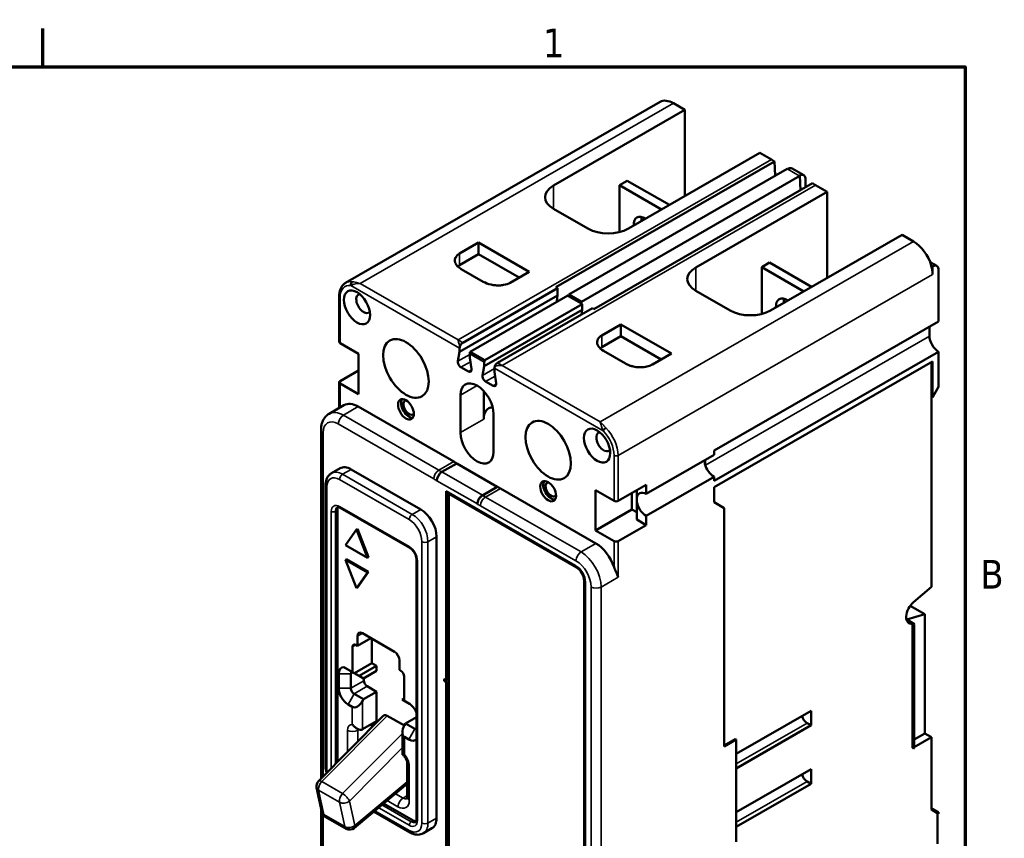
# Model space of a CAD drawing. Header units: inches. Extents: x 0.1 to 16.9, y 0.4 to 10.6.
# Tile 24 of 24: x 12.7 to 16.8, y 7.1 to 10.6. Entities that reach past the tile are written whole.
import ezdxf

# ---------------------------------------------------------------- set-up
doc = ezdxf.new("R2010")
doc.units = ezdxf.units.IN
doc.header["$MEASUREMENT"] = 0
for name, color, linetype, lineweight in [('Border (ANSI)', 7, 'Continuous', 70), ('Visible (ANSI)', 7, 'Continuous', 50), ('Visible Narrow (ANSI)', 7, 'Continuous', 35)]:
    doc.layers.add(name, color=color, linetype=linetype, lineweight=lineweight)
doc.styles.add('Note Text (ANSI)', font='tahoma.ttf')

# ---------------------------------------------------------------- blocks, each defined once
blk = doc.blocks.new('Borders Default Border')
at = {"layer": 'Border (ANSI)'}
blk.add_line((12.75, 10.38), (12.75, 10.54), dxfattribs=at)
at = {"layer": 'Border (ANSI)', "flags": 128}
blk.add_lwpolyline([(0.38, 0.62), (0.38, 10.38), (16.62, 10.38), (16.62, 0.62), (0.38, 0.62)], dxfattribs=at)
at = {"layer": 'Border (ANSI)', "char_height": 0.12, "attachment_point": 7, "style": 'Note Text (ANSI)'}
for s, insert in [('1', (14.8479, 10.42)), ('B', (16.6834, 8.19))]:
    blk.add_mtext(s, dxfattribs=dict(at, insert=insert))

msp = doc.modelspace()

# ---------------------------------------------------------------- linework, layer by layer
at = {"layer": 'Visible (ANSI)'}
for p, q in [((15.3393, 10.2323), (14.0203, 9.4727)), ((15.4439, 10.1989), (15.3956, 10.2268)), ((14.8924, 9.8813), (15.4439, 10.1989)), ((15.4439, 10.1989), (15.4439, 9.8373)), ((15.7579, 10.0181), (15.2064, 9.7005)), ((15.8063, 9.9903), (15.7579, 10.0181)), ((14.9028, 9.4551), (15.8192, 9.9828)), ((15.8063, 9.9903), (15.8192, 9.9828)), ((15.8192, 9.9828), (15.8222, 9.923)), ((15.8727, 9.952), (14.9563, 9.4243)), ((15.0093, 9.3938), (15.9257, 9.9215)), ((15.8727, 9.952), (15.8748, 9.9508)), ((15.9422, 9.9246), (15.8934, 9.9527)), ((15.9236, 9.9227), (15.9257, 9.9215)), ((15.9257, 9.9215), (15.9287, 9.8622)), ((15.9787, 9.891), (15.0623, 9.3632)), ((15.1694, 9.8826), (15.2021, 9.9015)), ((15.346, 9.781), (15.1694, 9.8826)), ((15.1694, 9.8826), (15.1694, 9.686)), ((15.2021, 9.9015), (15.3787, 9.7998)), ((15.95, 9.8744), (15.95, 9.9075)), ((15.9787, 9.891), (15.9921, 9.8833)), ((15.9921, 9.8833), (16.0405, 9.8554)), ((16.0405, 9.8554), (15.4889, 9.5378)), ((16.0405, 9.8554), (16.0405, 9.4938)), ((15.0367, 9.7005), (14.8924, 9.7836)), ((15.8029, 9.357), (16.3544, 9.6746)), ((16.3544, 9.6746), (16.4028, 9.6468)), ((14.4987, 9.596), (14.5784, 9.6419)), ((14.5784, 9.6419), (14.7906, 9.5197)), ((14.5784, 9.6419), (14.5784, 9.5928)), ((14.5784, 9.5928), (14.4987, 9.5469)), ((14.748, 9.4952), (14.5784, 9.5928)), ((15.766, 9.5391), (15.7986, 9.5579)), ((15.9752, 9.4563), (15.7986, 9.5579)), ((16.4722, 9.5601), (16.5005, 9.5438)), ((16.4825, 9.542), (16.4771, 9.5451)), ((16.4825, 9.542), (16.4825, 9.5086)), ((14.598, 9.4777), (14.5055, 9.531)), ((14.7906, 9.5197), (14.7108, 9.4738)), ((15.766, 9.5391), (15.9425, 9.4374)), ((15.766, 9.3425), (15.766, 9.5391)), ((16.5078, 9.3113), (16.5076, 9.5321)), ((14.4987, 9.1834), (14.9098, 9.4202)), ((14.5119, 9.2219), (14.9098, 9.4511)), ((14.543, 9.1836), (14.9523, 9.4193)), ((14.9098, 9.4511), (14.9028, 9.4551)), ((14.9057, 9.398), (14.9098, 9.4202)), ((14.9098, 9.4202), (14.9098, 9.4511)), ((14.9559, 9.4172), (14.9523, 9.4193)), ((14.9563, 9.4243), (14.9559, 9.4172)), ((14.9563, 9.4243), (15.0093, 9.3938)), ((15.4889, 9.4401), (15.6332, 9.357)), ((13.9933, 9.416), (13.9933, 9.2247)), ((14.6041, 9.1484), (15.0133, 9.3841)), ((14.9045, 9.3918), (14.9057, 9.398)), ((14.906, 9.3926), (14.9057, 9.398)), ((15.0097, 9.3862), (14.9559, 9.4172)), ((15.0097, 9.3862), (15.0093, 9.3938)), ((15.0133, 9.3841), (15.0097, 9.3862)), ((15.0133, 9.3605), (15.0133, 9.3841)), ((14.6022, 9.1238), (15.0133, 9.3605)), ((15.0557, 9.367), (14.6578, 9.1379)), ((15.0096, 9.3404), (15.0115, 9.3505)), ((15.0115, 9.3505), (15.0133, 9.3605)), ((15.0119, 9.3418), (15.0115, 9.3505)), ((15.0623, 9.3632), (15.0557, 9.367)), ((15.175, 9.2984), (15.0952, 9.2524)), ((15.175, 9.2984), (15.175, 9.2493)), ((15.3871, 9.1762), (15.175, 9.2984)), ((16.5078, 9.3113), (15.5661, 8.769)), ((16.4697, 9.2499), (16.4696, 9.2891)), ((13.9968, 9.2198), (14.0744, 9.1751)), ((15.0952, 9.2034), (15.175, 9.2493)), ((15.175, 9.2493), (15.3445, 9.1517)), ((14.0744, 9.1751), (14.0744, 9.0064)), ((14.4914, 9.1444), (14.4987, 9.1834)), ((14.4987, 9.1834), (14.4987, 9.1991)), ((14.5411, 9.1747), (14.5411, 9.159)), ((14.6041, 9.1484), (14.543, 9.1836)), ((15.102, 9.1875), (15.1945, 9.1342)), ((15.3073, 9.1303), (15.3871, 9.1762)), ((15.5661, 8.6415), (16.5079, 9.1838)), ((16.508, 9.0367), (16.5079, 9.1838)), ((14.5411, 9.159), (14.5484, 9.1116)), ((14.6022, 9.1238), (14.6022, 9.1395)), ((15.5661, 8.615), (16.4825, 9.1427)), ((16.4783, 8.995), (16.4783, 9.1402)), ((16.4825, 9.1427), (16.4825, 8.9926)), ((13.9968, 9.0609), (14.0744, 9.1056)), ((14.5355, 9.1009), (14.5043, 9.1189)), ((14.595, 9.0848), (14.6022, 9.1238)), ((14.6446, 9.1151), (14.6446, 9.0994)), ((14.6446, 9.0994), (14.6519, 9.052)), ((13.9933, 9.056), (13.9933, 8.948)), ((14.0744, 9.0064), (13.9968, 9.0511)), ((14.639, 9.0413), (14.6077, 9.0593)), ((14.5997, 8.9007), (14.5997, 9.0189)), ((16.4825, 8.9926), (16.508, 9.0367)), ((14.5021, 8.8445), (14.5021, 9.0015)), ((16.4825, 8.9926), (16.4783, 8.995)), ((16.4783, 8.995), (16.4783, 8.1969)), ((14.0133, 8.9595), (13.9509, 8.9236)), ((14.0732, 8.9536), (14.4737, 8.723)), ((14.6412, 8.9213), (14.6412, 8.7643)), ((13.9171, 8.8563), (13.9171, 7.3929)), ((15.5661, 8.769), (15.5661, 8.7513)), ((14.4868, 8.7154), (14.4244, 8.6795)), ((14.4868, 8.7154), (14.6565, 8.6177)), ((15.5661, 8.7513), (15.281, 8.5871)), ((15.528, 8.7293), (15.528, 8.7139)), ((13.9972, 8.6949), (13.9611, 8.6741)), ((14.0439, 8.6903), (14.3358, 8.5222)), ((14.4032, 8.6428), (14.4032, 8.6412)), ((15.281, 8.4949), (15.5661, 8.6591)), ((15.5661, 8.6591), (15.5661, 8.6415)), ((13.9364, 7.4431), (13.9364, 8.6238)), ((14.4418, 7.8068), (14.4418, 8.599)), ((14.4418, 8.599), (14.9853, 8.286)), ((14.4461, 8.5965), (14.4461, 7.8092)), ((14.5941, 8.5818), (14.6565, 8.6177)), ((14.6565, 8.6165), (14.5941, 8.5806)), ((14.6565, 8.6177), (14.6565, 8.6165)), ((15.0702, 8.3795), (14.6697, 8.6101)), ((15.0689, 8.6024), (15.0689, 8.4337)), ((15.1465, 8.5577), (15.0689, 8.6024)), ((15.281, 8.6254), (15.1635, 8.5577)), ((15.2416, 8.6027), (15.2416, 8.5705)), ((15.281, 8.5871), (15.281, 8.6254)), ((15.5661, 8.5527), (15.5661, 8.615)), ((14.4537, 8.5882), (14.4529, 8.5877)), ((14.4529, 6.7355), (14.4529, 8.5877)), ((14.4529, 8.5877), (14.9887, 8.2791)), ((14.4537, 8.5882), (14.9896, 8.2796)), ((15.2216, 8.5912), (15.2216, 8.5217)), ((15.2416, 8.5571), (15.2416, 8.4794)), ((15.6086, 8.528), (15.5661, 8.5527)), ((13.9858, 7.462), (13.9858, 8.5189)), ((13.9976, 8.5287), (14.2895, 8.3606)), ((14.5729, 8.5435), (14.5729, 8.5451)), ((15.2216, 8.5217), (15.0689, 8.4337)), ((15.2416, 8.5102), (15.2216, 8.5217)), ((15.6086, 7.5269), (15.6086, 8.528)), ((15.281, 8.4567), (15.2416, 8.4794)), ((15.281, 8.4567), (15.281, 8.4949)), ((14.0193, 8.372), (14.0655, 8.438)), ((14.0698, 8.4405), (14.0655, 8.438)), ((14.0655, 8.438), (14.1118, 8.3188)), ((14.0698, 8.4405), (14.116, 8.3212)), ((15.0689, 8.4337), (15.1465, 8.389)), ((15.1635, 8.389), (15.281, 8.4567)), ((14.402, 8.4076), (14.402, 7.2269)), ((14.1118, 8.3188), (14.0193, 8.372)), ((14.0235, 8.3132), (14.0193, 8.3107)), ((14.0193, 8.3107), (14.1118, 8.2575)), ((14.0655, 8.1915), (14.0193, 8.3107)), ((14.0235, 8.3132), (14.116, 8.2599)), ((14.116, 8.3212), (14.1118, 8.3188)), ((14.3183, 8.3107), (14.3183, 7.2217)), ((14.1118, 8.2575), (14.0655, 8.1915)), ((14.116, 8.2599), (14.0698, 8.1939)), ((14.116, 8.2599), (14.1118, 8.2575)), ((15.021, 8.2233), (15.021, 6.4456)), ((15.0218, 8.2238), (15.0218, 6.4461)), ((14.0698, 8.1939), (14.0655, 8.1915)), ((15.0252, 8.2169), (15.0252, 6.4392)), ((16.4783, 8.1969), (16.403, 8.1333)), ((16.389, 8.1179), (16.4495, 8.0831)), ((16.3742, 8.0601), (16.4495, 8.0831)), ((16.3742, 8.0601), (16.4073, 8.041)), ((16.4495, 8.0831), (16.4495, 7.5825)), ((16.3985, 7.5217), (16.3985, 8.0424)), ((16.3985, 8.0424), (16.4028, 8.04)), ((16.4028, 8.04), (16.4028, 7.5192)), ((16.4053, 8.0399), (16.4073, 8.041)), ((16.4053, 7.5207), (16.4053, 8.0399)), ((14.0698, 7.95), (14.0698, 7.9901)), ((14.0698, 7.95), (14.1258, 7.9823)), ((14.091, 8.0024), (14.225, 7.9252)), ((14.1304, 7.8775), (14.1304, 7.9797)), ((14.0498, 7.8394), (14.0498, 7.9458)), ((14.0634, 7.9537), (14.0698, 7.95)), ((14.0498, 7.8394), (14.0135, 7.8603)), ((14.057, 7.8352), (14.1304, 7.8775)), ((14.077, 7.8237), (14.1504, 7.866)), ((14.1504, 7.866), (14.1304, 7.8775)), ((14.1504, 7.8449), (14.1504, 7.866)), ((14.2463, 7.8884), (14.2463, 7.8484)), ((14.2463, 7.8484), (14.2526, 7.8447)), ((13.9913, 7.8324), (13.9913, 7.7716)), ((14.0422, 7.7716), (14.0422, 7.8324)), ((14.0463, 7.8413), (14.0952, 7.8131)), ((14.057, 7.8352), (14.0498, 7.8394)), ((14.077, 7.8237), (14.057, 7.8352)), ((14.0952, 7.8131), (14.077, 7.8237)), ((14.0952, 7.8131), (14.1504, 7.8449)), ((14.0973, 7.8033), (14.0973, 7.8144)), ((14.2662, 7.8212), (14.2662, 7.7192)), ((14.4376, 7.8092), (14.4418, 7.8068)), ((14.4418, 7.8068), (14.4461, 7.8092)), ((14.1504, 7.7571), (14.1109, 7.7798)), ((14.4418, 7.797), (14.4376, 7.7994)), ((14.4418, 7.8018), (14.4461, 7.7994)), ((14.4418, 7.797), (14.4461, 7.7994)), ((14.4418, 6.7291), (14.4418, 7.797)), ((14.4461, 7.7994), (14.4461, 6.7315)), ((14.0952, 7.7253), (14.0558, 7.748)), ((14.091, 7.718), (14.0952, 7.7253)), ((14.0952, 7.7253), (14.1504, 7.7571)), ((14.1504, 7.6335), (14.1504, 7.7571)), ((14.2573, 7.7243), (14.2662, 7.7294)), ((14.2573, 7.7243), (14.2717, 7.7159)), ((14.2772, 7.7128), (14.2573, 7.7243)), ((14.0304, 7.7039), (14.0485, 7.6935)), ((14.2857, 7.708), (14.2662, 7.7192)), ((14.2662, 7.7192), (14.2772, 7.7128)), ((14.2717, 7.7159), (14.2885, 7.7063)), ((14.1782, 7.6558), (13.9066, 7.3822)), ((14.1949, 7.6563), (14.2667, 7.6149)), ((14.2717, 7.6237), (14.3183, 7.6505)), ((15.659, 7.4966), (15.973, 7.6774)), ((15.973, 7.6774), (15.973, 7.6161)), ((14.0696, 7.6015), (14.0698, 7.6014)), ((14.091, 7.5993), (14.1504, 7.6335)), ((14.1304, 7.6077), (14.1304, 7.622)), ((14.2717, 7.6237), (14.2675, 7.6163)), ((14.3112, 7.601), (14.2717, 7.6237)), ((15.973, 7.6161), (15.659, 7.4353)), ((15.973, 7.6161), (15.956, 7.6258)), ((14.2587, 7.5868), (14.2587, 7.4926)), ((14.2675, 7.5674), (14.2857, 7.5569)), ((16.4495, 7.5825), (16.4053, 7.5571)), ((16.4053, 7.5238), (16.4783, 7.5659)), ((16.4495, 7.5825), (16.4783, 7.5659)), ((16.4783, 7.5659), (16.4783, 7.2684)), ((15.6086, 7.5318), (15.6548, 7.5584)), ((15.659, 7.556), (15.6086, 7.5269)), ((15.659, 7.556), (15.6548, 7.5584)), ((15.659, 7.1267), (15.659, 7.556)), ((16.4028, 7.5192), (16.3985, 7.5217)), ((16.4028, 7.5192), (16.4053, 7.5207)), ((14.2587, 7.4926), (14.2589, 7.4925)), ((14.2786, 7.4582), (14.2786, 7.314)), ((15.659, 7.2513), (15.973, 7.4321)), ((15.973, 7.4321), (15.973, 7.3708)), ((13.8985, 7.3547), (13.9208, 7.2521)), ((14.2786, 7.3701), (14.0567, 7.1851)), ((14.2786, 7.3693), (14.278, 7.3696)), ((15.973, 7.3708), (15.659, 7.19)), ((15.973, 7.3708), (15.956, 7.3806)), ((14.304, 7.2162), (14.1798, 7.2877)), ((13.9171, 7.2689), (13.9171, 7.0904)), ((13.9351, 7.2325), (14.0225, 7.1822)), ((14.2907, 7.1668), (14.1393, 7.254)), ((16.4783, 7.2684), (16.4825, 7.2659)), ((16.4783, 7.2625), (16.4783, 7.2684)), ((16.4825, 7.26), (16.4783, 7.2625)), ((16.5038, 7.2477), (16.4783, 7.2625)), ((16.4825, 7.2659), (16.4825, 7.26)), ((16.4825, 7.2659), (16.508, 7.2512)), ((16.4825, 7.26), (16.508, 7.2453)), ((16.5038, 7.2477), (16.5037, 7.1191)), ((16.508, 7.2453), (16.5038, 7.2477)), ((16.508, 7.2512), (16.508, 7.2453)), ((14.3825, 7.1839), (14.3464, 7.1631))]:
    msp.add_line(p, q, dxfattribs=at)
for centre, start, end in [((13.9278, 7.3611), 135.2113, 192.2407), ((13.9501, 7.2585), 192.2407, 240.064), ((14.0375, 7.2082), 240.064, 309.8168)]:
    msp.add_arc(centre, 0.03, start, end, dxfattribs=at)
for centre, major_axis, ratio, start_param, end_param in [((15.3956, 10.1346), (-0.0563, 0.0978), 0.578093, 5.499721, 6.283185), ((14.9773, 9.8325), (-0.12, 0), 0.575862, 5.497787, 7.068583), ((14.9773, 9.7402), (0.12, 0), 0.575862, 2.356194, 2.411075), ((15.2755, 9.6911), (-0.0328, 0.0569), 0.578093, 5.41968, 7.14669), ((15.3082, 9.7099), (0.0328, -0.0569), 0.578093, 3.660897, 4.005098), ((15.1215, 9.7494), (0.12, 0), 0.575862, 3.926991, 5.497787), ((16.4028, 9.5546), (-0.0563, 0.0978), 0.578093, 4.299017, 5.499721), ((16.4028, 9.5546), (-0.0563, 0.0978), 0.578093, 3.928925, 4.299017), ((16.4826, 9.5126), (0.018, 0.0312), 0.578093, 5.668258, 7.067229), ((15.5738, 9.4889), (-0.12, 0), 0.575862, 5.497787, 7.068583), ((14.0512, 9.4666), (-0.0016, -0.0119), 0.745193, 3.663434, 5.23423), ((14.0959, 9.3861), (0.0219, -0.038), 0.578093, 2.917333, 6.507445), ((15.5738, 9.3967), (-0.12, 0), 0.575862, 5.497787, 5.552667), ((15.872, 9.3476), (-0.0328, 0.0569), 0.578093, 5.41968, 7.14669), ((15.9047, 9.3664), (-0.0328, 0.0569), 0.578093, 0.519304, 0.863505), ((15.718, 9.4059), (-0.12, 0), 0.575862, 0.785398, 2.356194), ((16.5078, 9.2671), (-0.027, 0.0468), 0.577583, 0.78302, 0.786888), ((14.0053, 9.2247), (-0.012, 0), 0.575862, 0, 0.785398), ((14.5119, 9.2067), (0.0093, 0.0161), 0.578093, 0.783464, 1.954823), ((16.5079, 9.2279), (0.027, -0.0468), 0.577583, 3.92848, 5.499277), ((14.5119, 9.2067), (0.0093, 0.0161), 0.578093, 1.954815, 2.354261), ((14.5543, 9.1823), (0.0093, 0.0161), 0.577904, 1.811738, 2.354426), ((14.5043, 9.1341), (-0.0093, 0.0161), 0.578093, 0.594964, 2.358128), ((14.6154, 9.1471), (0.0093, 0.0161), 0.578093, 1.811573, 2.354261), ((14.6578, 9.1227), (-0.0093, -0.0161), 0.578093, 3.925057, 5.094835), ((14.5355, 9.1161), (0.0093, -0.0161), 0.578093, 5.499721, 7.262175), ((14.6578, 9.1227), (-0.0093, -0.0161), 0.578093, 5.094827, 5.495853), ((14.0053, 9.056), (-0.012, 0), 0.575862, 5.497787, 7.068583), ((14.5717, 8.9614), (-0.0491, 0.0853), 0.578093, 3.928925, 7.070517), ((14.639, 9.0565), (0.0093, -0.0161), 0.578093, 5.500044, 7.262827), ((14.0732, 8.8555), (-0.0599, 0.104), 0.578093, 5.499721, 6.283185), ((14.2861, 8.9497), (-0.0234, 0.0406), 0.578093, 0.274889, 2.866704), ((14.2861, 8.9497), (0.0165, -0.0286), 0.578093, 2.866349, 6.558429), ((14.6692, 8.8606), (-0.0491, 0.0853), 0.578093, 5.977496, 7.070517), ((14.5717, 8.8044), (0.0491, -0.0853), 0.578093, 3.928925, 7.070517), ((15.1031, 8.8061), (-0.0219, 0.038), 0.578093, 6.058925, 9.649038), ((15.1091, 8.8574), (-0.00855, -0.00842), 0.335289, 4.051762, 5.622559), ((14.4737, 8.6249), (0.0599, -0.104), 0.578093, 2.213152, 2.358128), ((15.5661, 8.7052), (0.0281, -0.0489), 0.578093, 3.925057, 4.221699), ((14.0439, 8.6138), (-0.0467, 0.0811), 0.578093, 5.499721, 6.283185), ((14.4244, 8.655), (-0.015, -0.026), 0.578093, 3.925057, 5.495853), ((15.5661, 8.7052), (0.0281, -0.0489), 0.578093, 4.221699, 5.499721), ((14.8826, 8.6061), (0.0234, -0.0406), 0.578093, 3.416481, 6.008297), ((14.8826, 8.6061), (-0.0165, 0.0286), 0.578093, 6.007941, 9.700022), ((14.6697, 8.512), (-0.0599, 0.104), 0.578093, 5.499721, 5.655348), ((15.281, 8.541), (-0.0281, 0.0489), 0.578093, 5.499721, 6.924523), ((14.5941, 8.5573), (0.015, 0.026), 0.578093, 0.783464, 2.354261), ((15.155, 8.5626), (-0.012, 0), 0.575862, 0.785398, 2.356194), ((15.2127, 8.5017), (-0.0246, -0.0777), 0.202662, 2.425867, 2.717857), ((15.281, 8.541), (-0.0281, 0.0489), 0.578093, 0.933326, 2.358128), ((14.0121, 8.5037), (-0.0186, 0.0322), 0.578093, 0.280712, 0.787332), ((14.3358, 8.4457), (0.0467, -0.0811), 0.578093, 0.787332, 2.358128), ((15.155, 8.3939), (0.012, 0), 0.575862, 3.926991, 5.497787), ((15.0702, 8.2814), (-0.0599, 0.104), 0.578093, 4.379951, 5.499721), ((14.9853, 8.2399), (0.0281, -0.0489), 0.578093, 0.787332, 2.358128), ((14.9887, 8.2418), (0.0228, -0.0395), 0.578093, 0.787332, 2.358128), ((14.9896, 8.2423), (0.0228, -0.0395), 0.578093, 0.787332, 2.358128), ((16.4121, 8.0936), (-0.0281, -0.0489), 0.578093, 4.15469, 6.71928), ((16.4164, 8.0911), (-0.0281, -0.0489), 0.578093, 0.436095, 0.553831), ((14.091, 7.9779), (-0.015, 0.026), 0.578093, 5.499721, 7.070517), ((14.0634, 7.938), (-0.0096, 0.0166), 0.578093, 5.499721, 7.070516), ((14.225, 7.9007), (-0.015, 0.026), 0.578093, 3.928925, 5.499721), ((14.0303, 7.8099), (-0.0275, 0.0478), 0.578093, 5.945568, 7.070499), ((14.0558, 7.8246), (-0.0096, 0.0166), 0.578093, 6.268193, 7.070464), ((14.2526, 7.829), (0.0096, -0.0166), 0.578093, 0.787332, 2.358128), ((14.4376, 7.8043), (-0.00299, 0.0052), 0.578093, 5.499721, 8.641314), ((14.4418, 7.8067), (0.00299, -0.0052), 0.578093, 3.925065, 5.499721), ((14.0302, 7.749), (0.0275, -0.0477), 0.578093, 3.925066, 5.503596), ((14.0557, 7.7637), (-0.0095, 0.0165), 0.578093, 0.781601, 2.363883), ((14.1108, 7.7955), (-0.0095, 0.0165), 0.578093, 0.781601, 2.363883), ((14.0698, 7.7302), (-0.0212, -0.0367), 0.576978, 0.000967, 1.571763), ((14.2857, 7.6628), (-0.0275, 0.0478), 0.578093, 4.513641, 5.49973), ((14.1949, 7.6301), (0.014, -0.0277), 0.575501, 2.423115, 3.331818), ((15.956, 7.6504), (0.015, -0.026), 0.578093, 4.190961, 5.499721), ((14.0698, 7.636), (0.0212, -0.0367), 0.576978, 5.48682, 6.282218), ((14.2887, 7.6041), (-0.0212, -0.0367), 0.576978, 4.713356, 6.284152), ((14.3112, 7.6167), (0.0096, -0.0166), 0.578093, 5.499721, 6.049355), ((14.2857, 7.602), (0.0275, -0.0478), 0.578093, 5.499721, 6.485802), ((14.2887, 7.5099), (-0.03, -0.0173), 0.001672, 6.272218, 6.282218), ((15.956, 7.4051), (0.015, -0.026), 0.578093, 4.190961, 5.499721), ((14.304, 7.2467), (0.0186, -0.0322), 0.578093, 5.499721, 6.002474), ((14.3358, 7.265), (0.0467, -0.0811), 0.578093, 0, 0.787332)]:
    msp.add_ellipse(centre, major_axis=major_axis, ratio=ratio, start_param=start_param, end_param=end_param, dxfattribs=at)
for centre, major_axis in [((14.0681, 9.3701), (-0.0389, 0.0676)), ((14.2734, 9.114), (-0.0674, 0.117)), ((14.2734, 8.9423), (-0.0234, 0.0406)), ((14.8699, 8.7705), (-0.0674, 0.117)), ((15.0753, 8.7901), (-0.0389, 0.0676)), ((14.8699, 8.5988), (-0.0234, 0.0406))]:
    msp.add_ellipse(centre, major_axis=major_axis, ratio=0.578093, dxfattribs=at)
for points, knots in [([(15.8748, 9.9508), (15.8803, 9.9541), (15.8872, 9.9554), (15.8925, 9.9532), (15.8934, 9.9527)], [0, 0, 0, 0, 0.4010672, 0.5003234, 0.5003234, 0.5003234, 0.5003234]), ([(15.95, 9.9075), (15.95, 9.9107), (15.9491, 9.9165), (15.9453, 9.923), (15.9374, 9.9276), (15.9291, 9.926), (15.9236, 9.9227)], [0, 0, 0, 0, 0.199341, 0.398933, 0.598933, 1, 1, 1, 1]), ([(14.5055, 9.531), (14.5028, 9.5325), (14.5004, 9.5341), (14.4952, 9.5378), (14.4926, 9.54), (14.4881, 9.5446), (14.4861, 9.5469), (14.4844, 9.5495), (14.4843, 9.5496), (14.4827, 9.552), (14.4815, 9.5544), (14.4801, 9.5579), (14.4798, 9.559), (14.4791, 9.5615), (14.4789, 9.5629), (14.4785, 9.5663), (14.4785, 9.5682), (14.4788, 9.5707), (14.4789, 9.5712), (14.4794, 9.5741), (14.4802, 9.5765), (14.4816, 9.5793), (14.4818, 9.5797), (14.4831, 9.5819), (14.4843, 9.5838), (14.4876, 9.5877), (14.4898, 9.5897), (14.4942, 9.5932), (14.4964, 9.5946), (14.4987, 9.596)], [0, 0, 0, 0, 0.0889493, 0.0889493, 0.1985744, 0.1985744, 0.3071257, 0.3071257, 0.3129081, 0.3129081, 0.4141197, 0.4141197, 0.4612228, 0.4612228, 0.5192297, 0.5192297, 0.6017956, 0.6017956, 0.6223075, 0.6223075, 0.7234101, 0.7234101, 0.7405454, 0.7405454, 0.8228288, 0.8228288, 0.9210894, 0.9210894, 1, 1, 1, 1]), ([(14.4987, 9.5469), (14.4964, 9.5456), (14.4942, 9.5441), (14.4918, 9.5423), (14.4914, 9.542), (14.4911, 9.5416)], [-1, -1, -1, -1, -0.9210894, -0.9210894, -0.90494739, -0.90494739, -0.90494739, -0.90494739]), ([(14.0203, 9.4727), (14.0167, 9.4707), (14.0134, 9.4681), (14.0075, 9.4622), (14.0049, 9.4588), (14.0006, 9.4515), (13.9988, 9.4475), (13.996, 9.4392), (13.995, 9.4348), (13.9936, 9.4256), (13.9933, 9.4209), (13.9933, 9.416)], [2.3542608, 2.3542608, 2.3542608, 2.3542608, 2.5117272, 2.5117272, 2.6691935, 2.6691935, 2.8266599, 2.8266599, 2.9841263, 2.9841263, 3.1415927, 3.1415927, 3.1415927, 3.1415927]), ([(14.7108, 9.4738), (14.7032, 9.4694), (14.6884, 9.4643), (14.6661, 9.4619), (14.6481, 9.4624), (14.6237, 9.4661), (14.6072, 9.4724), (14.598, 9.4777)], [0, 0, 0, 0, 0.259457, 0.398204, 0.538778, 0.687098, 1, 1, 1, 1]), ([(15.0952, 9.2524), (15.0875, 9.248), (15.0788, 9.2395), (15.0746, 9.2267), (15.0754, 9.2164), (15.0819, 9.2023), (15.0927, 9.1928), (15.102, 9.1875)], [0, 0, 0, 0, 0.259457, 0.398204, 0.538778, 0.687098, 1, 1, 1, 1]), ([(15.1945, 9.1342), (15.1971, 9.1327), (15.1999, 9.1313), (15.2064, 9.1283), (15.2102, 9.1268), (15.2181, 9.1242), (15.2222, 9.1231), (15.2267, 9.122), (15.2269, 9.122), (15.2311, 9.1211), (15.2351, 9.1204), (15.2412, 9.1196), (15.2431, 9.1194), (15.2475, 9.119), (15.2499, 9.1189), (15.2558, 9.1187), (15.2592, 9.1187), (15.2635, 9.1188), (15.2644, 9.1189), (15.2694, 9.1192), (15.2736, 9.1197), (15.2784, 9.1204), (15.279, 9.1206), (15.283, 9.1213), (15.2862, 9.122), (15.293, 9.1239), (15.2965, 9.1252), (15.3025, 9.1277), (15.305, 9.1289), (15.3073, 9.1303)], [0, 0, 0, 0, 0.0889493, 0.0889493, 0.1985744, 0.1985744, 0.3071257, 0.3071257, 0.3129081, 0.3129081, 0.4141197, 0.4141197, 0.4612228, 0.4612228, 0.5192297, 0.5192297, 0.6017956, 0.6017956, 0.6223075, 0.6223075, 0.7234101, 0.7234101, 0.7405454, 0.7405454, 0.8228288, 0.8228288, 0.9210894, 0.9210894, 1, 1, 1, 1]), ([(14.6077, 9.0593), (14.6047, 9.0611), (14.6001, 9.0657), (14.5952, 9.0755), (14.5943, 9.0816), (14.595, 9.0848)], [0, 0, 0, 0, 0.03654216, 0.05508548, 0.09217213, 0.09217213, 0.09217213, 0.09217213]), ([(13.9171, 8.8563), (13.9171, 8.8615), (13.9175, 8.8667), (13.919, 8.8769), (13.9202, 8.8819), (13.9235, 8.8917), (13.9256, 8.8965), (13.931, 8.9056), (13.9342, 8.9099), (13.9418, 8.9175), (13.9462, 8.9209), (13.9509, 8.9236)], [3.1415927, 3.1415927, 3.1415927, 3.1415927, 3.299059, 3.299059, 3.4565254, 3.4565254, 3.6139918, 3.6139918, 3.7714582, 3.7714582, 3.9289245, 3.9289245, 3.9289245, 3.9289245]), ([(13.9364, 8.6238), (13.9364, 8.6279), (13.9366, 8.6319), (13.9378, 8.6397), (13.9387, 8.6435), (13.9412, 8.6508), (13.9428, 8.6544), (13.9467, 8.6611), (13.9491, 8.6642), (13.9546, 8.6697), (13.9577, 8.6722), (13.9611, 8.6741)], [3.1415927, 3.1415927, 3.1415927, 3.1415927, 3.299059, 3.299059, 3.4565254, 3.4565254, 3.6139918, 3.6139918, 3.7714582, 3.7714582, 3.9289245, 3.9289245, 3.9289245, 3.9289245]), ([(14.5941, 8.5806), (14.5915, 8.5791), (14.5885, 8.5766), (14.5837, 8.5715), (14.581, 8.568), (14.5773, 8.5615), (14.5756, 8.5575), (14.5736, 8.5506), (14.5729, 8.5466), (14.5729, 8.5435)], [-0.7615038, -0.7615038, -0.7615038, -0.7615038, -0.7147047, -0.7147047, -0.6676131, -0.6676131, -0.620047, -0.620047, -0.5718091, -0.5718091, -0.5718091, -0.5718091]), ([(13.985, 8.5311), (13.9854, 8.5313), (13.9857, 8.5314), (13.9867, 8.5317), (13.9872, 8.5318), (13.9887, 8.5318), (13.9895, 8.5317), (13.9915, 8.5313), (13.9926, 8.531), (13.9949, 8.5301), (13.9962, 8.5294), (13.9976, 8.5287)], [3.9289245, 3.9289245, 3.9289245, 3.9289245, 4.0856174, 4.0856174, 4.2423103, 4.2423103, 4.3990032, 4.3990032, 4.5556961, 4.5556961, 4.712389, 4.712389, 4.712389, 4.712389]), ([(14.2895, 8.3606), (14.2918, 8.3592), (14.2943, 8.3574), (14.2993, 8.353), (14.3018, 8.3503), (14.3065, 8.3442), (14.3088, 8.3408), (14.3126, 8.3337), (14.3142, 8.33), (14.3166, 8.3228), (14.3175, 8.3193), (14.3181, 8.3141), (14.3183, 8.3124), (14.3183, 8.3107)], [4.712389, 4.712389, 4.712389, 4.712389, 4.981536, 4.981536, 5.260074, 5.260074, 5.545827, 5.545827, 5.833526, 5.833526, 6.11739, 6.11739, 6.283185, 6.283185, 6.283185, 6.283185]), ([(15.1465, 8.2802), (15.149, 8.2729), (15.1524, 8.2651), (15.1582, 8.2516), (15.1615, 8.2437), (15.1635, 8.2374)], [-0.2215183, -0.2215183, -0.2215183, -0.2215183, -0.1206592, -0.1206592, 0, 0, 0, 0]), ([(14.0485, 7.6199), (14.0486, 7.6199), (14.0486, 7.6199), (14.0513, 7.6164), (14.0543, 7.6132), (14.0614, 7.6069), (14.0654, 7.604), (14.0695, 7.6016)], [-0.5396831, -0.5396831, -0.5396831, -0.5396831, -0.5390546, -0.5390546, -0.4775026, -0.4775026, -0.4076576, -0.4076576, -0.4076576, -0.4076576]), ([(14.0679, 7.6023), (14.0679, 7.6023), (14.068, 7.6023), (14.0685, 7.6021), (14.069, 7.6018), (14.0696, 7.6015)], [4.449672, 4.449672, 4.449672, 4.449672, 4.5556961, 4.5556961, 4.712389, 4.712389, 4.712389, 4.712389]), ([(14.2587, 7.4926), (14.2587, 7.4926), (14.2596, 7.4928), (14.2627, 7.4932), (14.2648, 7.4935), (14.2674, 7.4939), (14.2674, 7.4939), (14.2675, 7.4939)], [-0.1196901, -0.1196901, -0.1196901, -0.1196901, -0.0560681, -0.0560681, 0, 0, 0.0005724, 0.0005724, 0.0005724, 0.0005724]), ([(14.2589, 7.4925), (14.2596, 7.4921), (14.2605, 7.4914), (14.2627, 7.4897), (14.2639, 7.4886), (14.2665, 7.4859), (14.2679, 7.4843), (14.2706, 7.4806), (14.2719, 7.4786), (14.2742, 7.4743), (14.2753, 7.4721), (14.2769, 7.4679), (14.2775, 7.4659), (14.2783, 7.4623), (14.2785, 7.4608), (14.2786, 7.4591), (14.2786, 7.4586), (14.2786, 7.4582)], [4.712389, 4.712389, 4.712389, 4.712389, 4.896157, 4.896157, 5.094729, 5.094729, 5.309953, 5.309953, 5.537243, 5.537243, 5.76791, 5.76791, 5.991738, 5.991738, 6.200075, 6.200075, 6.283185, 6.283185, 6.283185, 6.283185]), ([(13.9401, 7.4159), (13.9399, 7.4167), (13.9397, 7.4175), (13.9375, 7.4266), (13.9364, 7.435), (13.9364, 7.4431)], [2.7985456, 2.7985456, 2.7985456, 2.7985456, 2.8274334, 2.8274334, 3.1415927, 3.1415927, 3.1415927, 3.1415927]), ([(14.2786, 7.314), (14.2786, 7.3125), (14.2785, 7.3112), (14.2782, 7.3091), (14.278, 7.3084), (14.2777, 7.3075), (14.2776, 7.3073), (14.2776, 7.3073)], [0, 0, 0, 0, 0.1574664, 0.1574664, 0.3149327, 0.3149327, 0.4542849, 0.4542849, 0.4542849, 0.4542849]), ([(14.3183, 7.2217), (14.3183, 7.2202), (14.3181, 7.2187), (14.3178, 7.2162), (14.3175, 7.215), (14.3169, 7.2131), (14.3165, 7.2124), (14.3158, 7.2111), (14.3154, 7.2107), (14.3147, 7.21), (14.3144, 7.2097), (14.314, 7.2095)], [0, 0, 0, 0, 0.1574664, 0.1574664, 0.3149328, 0.3149328, 0.4723991, 0.4723991, 0.6298655, 0.6298655, 0.7873319, 0.7873319, 0.7873319, 0.7873319]), ([(14.3464, 7.1631), (14.343, 7.1612), (14.3394, 7.1597), (14.3319, 7.1577), (14.328, 7.1572), (14.3203, 7.1571), (14.3164, 7.1575), (14.3088, 7.159), (14.3051, 7.1602), (14.2978, 7.163), (14.2942, 7.1648), (14.2907, 7.1668)], [0.7873319, 0.7873319, 0.7873319, 0.7873319, 0.9440248, 0.9440248, 1.1007177, 1.1007177, 1.2574105, 1.2574105, 1.4141034, 1.4141034, 1.5707963, 1.5707963, 1.5707963, 1.5707963])]:
    msp.add_open_spline(points, degree=3, knots=knots, dxfattribs=at)
for points, degree in [([(15.0061, 9.3155), (15.0061, 9.3155), (15.0061, 9.3155), (15.0061, 9.3155)], 3), ([(15.0876, 9.1981), (15.0898, 9.2), (15.0924, 9.2018), (15.0952, 9.2034)], 3), ([(14.0135, 7.8603), (14.0335, 7.8487), (14.0463, 7.8413)], 2)]:
    msp.add_open_spline(points, degree=degree, dxfattribs=at)
at = {"layer": 'Visible Narrow (ANSI)'}
for p, q in [((15.3956, 10.2268), (14.0812, 9.4699)), ((14.4919, 9.2334), (15.8063, 9.9903)), ((15.8748, 9.9508), (15.8992, 9.9368)), ((15.8992, 9.9368), (15.9236, 9.9227)), ((14.6777, 9.1264), (15.9921, 9.8833)), ((14.8924, 9.7891), (14.8924, 9.8813)), ((16.4028, 9.6468), (15.0884, 8.8899)), ((14.4987, 9.596), (14.4987, 9.5469)), ((15.1635, 8.749), (16.4825, 9.5086)), ((15.4889, 9.5378), (15.4889, 9.4456)), ((14.0427, 9.4617), (14.4987, 9.1991)), ((14.0812, 9.4699), (14.4919, 9.2334)), ((13.9968, 9.2198), (13.9968, 9.4111)), ((15.0952, 9.2524), (15.0952, 9.2034)), ((16.4696, 9.2891), (15.5661, 8.7688)), ((14.4919, 9.2334), (14.5119, 9.2219)), ((16.4697, 9.2499), (15.5294, 8.7084)), ((14.4914, 9.1444), (14.5411, 9.173)), ((14.5411, 9.1747), (14.6022, 9.1395)), ((14.5043, 9.1189), (14.5438, 9.1416)), ((14.6578, 9.1379), (14.6777, 9.1264)), ((14.5355, 9.1009), (14.5486, 9.1085)), ((14.595, 9.0848), (14.6446, 9.1134)), ((15.1006, 8.8525), (14.6446, 9.1151)), ((15.0884, 8.8899), (14.6777, 9.1264)), ((13.9968, 8.95), (13.9968, 9.0511)), ((14.6077, 9.0593), (14.6473, 9.0821)), ((14.639, 9.0413), (14.6522, 9.0489)), ((14.5021, 9.0015), (14.5719, 9.0417)), ((14.0108, 8.9177), (14.0732, 8.9536)), ((13.9896, 8.881), (14.3901, 8.6504)), ((14.4113, 8.6871), (14.0108, 8.9177)), ((14.5021, 8.8445), (14.5997, 8.9007)), ((13.9259, 7.4017), (13.9259, 8.8441)), ((14.4737, 8.723), (14.4113, 8.6871)), ((15.1465, 8.5577), (15.1465, 8.749)), ((15.1635, 8.749), (15.1635, 8.5577)), ((14.0439, 8.6903), (14.0078, 8.6695)), ((14.4244, 8.6795), (14.5941, 8.5818)), ((13.9951, 8.6475), (14.287, 8.4794)), ((14.2997, 8.5014), (14.0078, 8.6695)), ((14.4032, 8.6428), (14.5729, 8.5451)), ((13.9416, 7.4358), (13.9416, 8.6165)), ((14.6697, 8.6101), (14.6073, 8.5742)), ((14.6073, 8.5742), (15.0078, 8.3436)), ((13.9603, 8.514), (13.9603, 7.4363)), ((13.9773, 8.514), (13.9858, 8.5189)), ((13.9773, 7.4534), (13.9773, 8.514)), ((14.287, 8.3661), (13.9951, 8.5342)), ((14.3358, 8.5222), (14.2997, 8.5014)), ((14.9866, 8.3068), (14.5861, 8.5375)), ((14.3404, 8.3868), (14.3404, 7.2061)), ((14.402, 8.4076), (14.3659, 8.3868)), ((14.3659, 7.2061), (14.3659, 8.3868)), ((15.1465, 8.2802), (15.1465, 8.389)), ((15.1635, 8.389), (15.1635, 8.2374)), ((15.0078, 8.3436), (15.0702, 8.3795)), ((14.3218, 7.2169), (14.3218, 8.3058)), ((14.9896, 8.2796), (14.9887, 8.2791)), ((15.0218, 8.2238), (15.021, 8.2233)), ((15.1635, 8.2374), (15.0927, 8.1966)), ((15.0502, 6.4307), (15.0502, 8.1966)), ((15.0927, 8.1966), (15.0927, 6.4307)), ((16.3733, 8.0606), (16.3742, 8.0601)), ((14.0698, 7.9901), (14.0911, 8.0023)), ((14.0498, 7.9458), (14.0634, 7.9537)), ((14.0422, 7.8324), (13.9913, 7.8324)), ((14.0422, 7.8324), (14.052, 7.838)), ((14.0422, 7.7716), (14.0973, 7.8033)), ((14.0558, 7.748), (14.1109, 7.7798)), ((14.4376, 7.7994), (14.4418, 7.8018)), ((14.0558, 7.748), (14.0304, 7.7039)), ((14.0485, 7.6935), (14.0485, 7.6199)), ((14.091, 7.5993), (14.091, 7.718)), ((14.286, 7.7078), (14.2857, 7.708)), ((13.9204, 7.3798), (14.1949, 7.6563)), ((14.3112, 7.601), (14.2857, 7.5569)), ((14.3112, 7.601), (14.3183, 7.6051)), ((15.659, 7.4548), (15.956, 7.6258)), ((14.2587, 7.5821), (14.0078, 7.3294)), ((14.0286, 7.5951), (14.0286, 7.5051)), ((14.071, 7.5951), (14.0767, 7.5983)), ((14.071, 7.5479), (14.071, 7.5951)), ((14.2675, 7.4939), (14.2675, 7.5674)), ((14.0365, 7.2985), (14.2587, 7.5224)), ((14.2874, 7.3018), (14.2874, 7.446)), ((14.0078, 7.3294), (13.9204, 7.3798)), ((14.2786, 7.3793), (14.0587, 7.196)), ((15.659, 7.2095), (15.956, 7.3806)), ((13.9071, 7.3438), (13.9945, 7.2935)), ((13.9294, 7.2412), (13.9071, 7.3438)), ((14.2611, 7.311), (14.2295, 7.3292)), ((14.2611, 7.311), (14.2786, 7.3211)), ((13.9945, 7.2935), (14.0168, 7.1909)), ((14.0587, 7.196), (14.0365, 7.2985)), ((14.159, 7.2704), (14.287, 7.1967)), ((14.2955, 7.2114), (14.1729, 7.282)), ((14.1948, 7.3002), (14.2399, 7.2742)), ((13.9259, 7.0782), (13.9259, 7.2407)), ((14.0168, 7.1909), (13.9294, 7.2412)), ((14.287, 7.1751), (14.1436, 7.2576)), ((14.2955, 7.2114), (14.304, 7.2162)), ((14.402, 7.2269), (14.3659, 7.2061))]:
    msp.add_line(p, q, dxfattribs=at)
for centre, major_axis, ratio, start_param, end_param in [((14.0681, 9.3701), (-0.0503, 0.0874), 0.578093, 5.863603, 7.070517), ((14.0765, 9.375), (-0.0563, 0.0978), 0.578093, 5.863603, 6.283185), ((14.0053, 9.416), (-0.012, 0), 0.575862, 0, 0.785398), ((14.0108, 8.8196), (-0.0599, 0.104), 0.578093, 5.499721, 6.283185), ((13.9896, 8.8074), (-0.0449, 0.078), 0.578093, 5.499721, 7.070517), ((14.0108, 8.8932), (-0.015, -0.026), 0.578093, 3.925057, 5.495853), ((13.9471, 8.8563), (-0.03, 0), 0.575862, 0, 0.785398), ((15.0753, 8.7901), (-0.0503, 0.0874), 0.578093, 3.928925, 5.135838), ((15.0837, 8.795), (0.0563, -0.0978), 0.578093, 0.787332, 1.994246), ((15.155, 8.7539), (-0.012, 0), 0.575862, 0.785398, 2.356194), ((14.0078, 8.593), (-0.0467, 0.0811), 0.578093, 5.499721, 6.283185), ((14.4113, 8.6626), (-0.015, -0.026), 0.578093, 3.925057, 5.495853), ((14.4113, 8.589), (-0.0599, 0.104), 0.578093, 5.354555, 5.499721), ((13.9951, 8.5857), (-0.0377, 0.0655), 0.578093, 5.499721, 7.070517), ((14.0078, 8.6548), (0.009, 0.0156), 0.578093, 0.783464, 2.354261), ((14.3901, 8.5768), (0.0449, -0.078), 0.578093, 2.149961, 2.358128), ((13.9544, 8.6238), (-0.018, 0), 0.575862, 0, 0.785398), ((14.6073, 8.5497), (-0.015, -0.026), 0.578093, 3.925057, 5.495853), ((14.6073, 8.4761), (0.0599, -0.104), 0.578093, 2.358128, 2.513756), ((13.9951, 8.4939), (-0.0246, 0.0426), 0.578093, 5.499721, 7.070517), ((13.9688, 8.5189), (-0.012, 0), 0.575862, 0.785398, 2.356194), ((14.0036, 8.4988), (-0.0186, 0.0322), 0.578093, 0, 0.787332), ((14.0036, 8.5391), (-0.006, -0.0104), 0.578093, 5.495853, 6.283185), ((14.5861, 8.4639), (-0.0449, 0.078), 0.578093, 5.499721, 5.707888), ((14.2997, 8.4867), (0.009, 0.0156), 0.578093, 0.783464, 2.354261), ((14.287, 8.4176), (0.0377, -0.0655), 0.578093, 0.787332, 2.358128), ((14.2997, 8.4249), (-0.0467, 0.0811), 0.578093, 3.928925, 5.499721), ((14.3532, 8.3941), (0.018, 0), 0.575862, 3.926991, 5.497787), ((14.2955, 8.371), (-0.006, -0.0104), 0.578093, 5.495853, 6.283185), ((14.287, 8.3259), (-0.0246, 0.0426), 0.578093, 3.928925, 5.499721), ((14.3303, 8.3107), (-0.012, 0), 0.575862, 0, 0.785398), ((15.0078, 8.3191), (-0.015, -0.026), 0.578093, 3.925057, 5.495853), ((14.9866, 8.2333), (-0.0449, 0.078), 0.578093, 3.928925, 5.499721), ((15.0078, 8.2455), (0.0599, -0.104), 0.578093, 0.787332, 2.358128), ((15.0714, 8.2088), (-0.03, 0), 0.575862, 0.785398, 2.356194), ((13.9778, -7.9154), (-19.2247, 0.0001), 0.815984, 4.709044, 4.711693), ((14.0634, 7.575), (-0.0246, 0.0426), 0.578093, 5.940705, 7.070517), ((14.0846, 7.6275), (-0.015, -0.026), 0.578093, 6.271251, 6.283185), ((14.0846, 7.5872), (-0.0096, 0.0166), 0.578093, 0.416205, 0.787332), ((14.0498, 7.6073), (-0.03, 0), 0.575862, 0.785398, 2.356194), ((14.2738, 7.5185), (-0.015, -0.026), 0.578093, 6.271251, 6.283185), ((14.2526, 7.4661), (-0.0246, 0.0426), 0.578093, 3.928925, 5.058737), ((13.9544, 7.4431), (-0.018, 0), 0.575862, 0, 0.785398), ((13.9951, 7.405), (-0.0377, 0.0655), 0.578093, 0.787332, 1.041249), ((14.3086, 7.4582), (-0.03, 0), 0.575862, 0, 0.785398), ((13.9278, 7.3611), (-0.0293, -0.0064), 0.687871, 0, 0.649386), ((13.9278, 7.3611), (0.015, 0.026), 0.578093, 1.140695, 2.57365), ((13.9278, 7.3611), (-0.0213, 0.0211), 0.34023, 5.374482, 6.283185), ((14.0152, 7.3107), (-0.015, -0.026), 0.578093, 4.282288, 5.715243), ((14.0152, 7.3107), (-0.0213, 0.0211), 0.34023, 3.803685, 5.374482), ((14.3086, 7.314), (-0.03, 0), 0.575862, 0, 0.785398), ((14.0152, 7.3107), (0.0293, 0.0064), 0.687871, 3.790979, 5.361775), ((14.2611, 7.2864), (-0.015, -0.026), 0.578093, 3.925057, 5.495853), ((14.2399, 7.3292), (0.0335, -0.0582), 0.578093, 5.499721, 7.070517), ((14.2611, 7.3414), (0.0186, -0.0322), 0.578093, 5.499721, 6.196289), ((13.9501, 7.2585), (-0.0293, -0.0064), 0.687871, 0, 0.649386), ((13.9501, 7.2585), (-0.015, -0.026), 0.578093, 5.715243, 6.283185), ((14.0375, 7.2082), (-0.0293, -0.0064), 0.687871, 0.649386, 2.220183), ((14.0375, 7.2082), (-0.015, -0.026), 0.578093, 5.715243, 6.283185), ((14.0375, 7.2082), (0.0192, -0.023), 0.43891, 0, 0.6989), ((14.287, 7.2369), (0.0246, -0.0426), 0.578093, 5.499721, 7.070517), ((14.2955, 7.2015), (-0.006, -0.0104), 0.578093, 3.925057, 5.495853), ((14.287, 7.2369), (0.0377, -0.0655), 0.578093, 5.499721, 7.070517), ((14.2955, 7.2418), (0.0186, -0.0322), 0.578093, 5.499721, 6.283185), ((14.3303, 7.2217), (-0.012, 0), 0.575862, 0, 0.785398), ((14.3532, 7.2134), (-0.018, 0), 0.575862, 0.785398, 2.356194), ((14.2997, 7.2442), (0.0467, -0.0811), 0.578093, 0, 0.787332), ((14.2997, 7.1824), (-0.009, -0.0156), 0.578093, 5.495853, 6.283185)]:
    msp.add_ellipse(centre, major_axis=major_axis, ratio=ratio, start_param=start_param, end_param=end_param, dxfattribs=at)
for points, knots in [([(14.0427, 9.4617), (14.046, 9.4639), (14.0508, 9.466), (14.0561, 9.4676), (14.0631, 9.4696), (14.0711, 9.4705), (14.079, 9.4701), (14.0797, 9.47), (14.0805, 9.47), (14.0812, 9.4699)], [-0.1499991, -0.1499991, -0.1499991, -0.1499991, -0.0857138, -0.0857138, -0.0857138, 0, 0, 0, 0.0078153, 0.0078153, 0.0078153, 0.0078153]), ([(14.0812, 9.4699), (14.0806, 9.4701), (14.08, 9.4703), (14.0731, 9.4727), (14.062, 9.4755), (14.0519, 9.477), (14.0482, 9.4775)], [-0.0078154, -0.0078154, -0.0078154, -0.0078154, 0, 0, 0.0857138, 0.1499991, 0.1499991, 0.1499991, 0.1499991]), ([(14.4919, 9.2334), (14.4926, 9.2308), (14.4933, 9.2278), (14.4942, 9.2244), (14.4949, 9.2216), (14.4957, 9.2184), (14.4966, 9.2151), (14.4975, 9.2121), (14.4985, 9.2089), (14.4997, 9.2056)], [-0.1578146, -0.1578146, -0.1578146, -0.1578146, -0.1100509, -0.1100509, -0.1100509, -0.0701099, -0.0701099, -0.0701099, -0.0341809, -0.0341809, -0.0341809, -0.0341809]), ([(14.6777, 9.1264), (14.6733, 9.1268), (14.6688, 9.1268), (14.6645, 9.1263), (14.6609, 9.126), (14.6574, 9.1253), (14.6541, 9.1244), (14.6511, 9.1237), (14.6483, 9.1227), (14.6457, 9.1216)], [-0.1578146, -0.1578146, -0.1578146, -0.1578146, -0.1100509, -0.1100509, -0.1100509, -0.0701099, -0.0701099, -0.0701099, -0.0343267, -0.0343267, -0.0343267, -0.0343267]), ([(15.0884, 8.8899), (15.0888, 8.8895), (15.0892, 8.8892), (15.0935, 8.8851), (15.1005, 8.8775), (15.1084, 8.8686), (15.1121, 8.8648)], [-0.0078154, -0.0078154, -0.0078154, -0.0078154, 0, 0, 0.0857138, 0.1499991, 0.1499991, 0.1499991, 0.1499991]), ([(15.1006, 8.8525), (15.0973, 8.8586), (15.0952, 8.8646), (15.0936, 8.8701), (15.0914, 8.8774), (15.0901, 8.8837), (15.0888, 8.8886), (15.0887, 8.889), (15.0885, 8.8895), (15.0884, 8.8899)], [-0.1499991, -0.1499991, -0.1499991, -0.1499991, -0.0857138, -0.0857138, -0.0857138, 0, 0, 0, 0.0078153, 0.0078153, 0.0078153, 0.0078153])]:
    msp.add_open_spline(points, degree=3, knots=knots, dxfattribs=at)

# ---------------------------------------------------------------- block references
msp.add_blockref('Borders Default Border', (0, 0))

doc.saveas('drawing.dxf')
